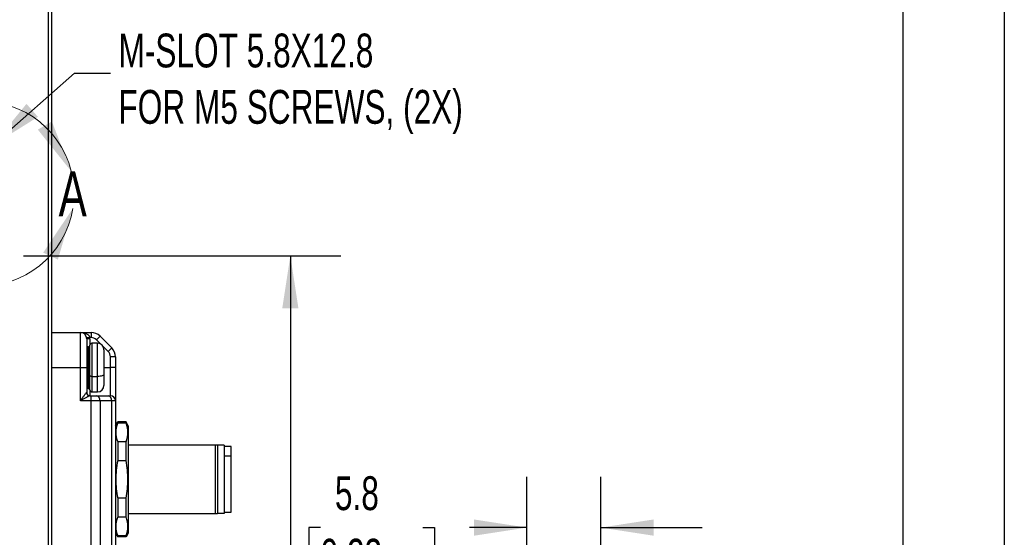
# Model space of a CAD drawing. Header units: millimetres. Extents: x 0 to 699, y 0 to 540.
# Tile 28 of 54: x 544 to 699, y 213 to 294. Entities that reach past the tile are written whole.
import ezdxf

# ---------------------------------------------------------------- set-up
doc = ezdxf.new("R2010")
doc.units = ezdxf.units.MM
doc.header["$LTSCALE"] = 2.5
doc.layers.add('DIMENSIONS', color=140, linetype='Continuous', lineweight=25)
doc.layers.add('TEXT', color=140, linetype='Continuous', lineweight=25)
doc.styles.add('SLDTEXTSTYLE0', font='TXT', dxfattribs={"width": 0.7})
doc.dimstyles.new('SLDDIMSTYLE1', dxfattribs={"dimtxt": 5.39502, "dimasz": 8.255, "dimexe": 0, "dimexo": 0.0625, "dimgap": 1.348755, "dimtad": 0, "dimtih": 1, "dimtoh": 1, "dimdec": 1, "dimrnd": 1e-09, "dimzin": 12, "dimdsep": 46, "dimtxsty": 'SLDTEXTSTYLE0', "dimsah": 1, "dimcen": 0.09, "dimadec": 0, "dimazin": 3, "dimtfac": 1, "dimtdec": 1, "dimtofl": 0, "dimtmove": 0, "dimatfit": 3, "dimfxl": 0, "dimfrac": 2, "dimtolj": 1, "dimtzin": 12, "dimarcsym": 0})
doc.dimstyles.new('SLDDIMSTYLE7', dxfattribs={"dimtxt": 0.18, "dimasz": 8.255, "dimexe": 0, "dimexo": 0.0625, "dimgap": 0, "dimtad": 0, "dimtih": 1, "dimtoh": 1, "dimdec": 0, "dimrnd": 1e-09, "dimzin": 0, "dimdsep": 46, "dimtxsty": 'Standard', "dimsah": 1, "dimcen": 0.09, "dimadec": 0, "dimazin": 0, "dimtfac": 8.255, "dimtdec": 0, "dimtofl": 0, "dimtmove": 0, "dimatfit": 3, "dimfxl": 0, "dimfrac": 2, "dimtolj": 1, "dimtzin": 0, "dimarcsym": 0})
doc.dimstyles.new('SLDDIMSTYLE8', dxfattribs={"dimtxt": 5.39502, "dimasz": 8.255, "dimexe": 0, "dimexo": 0.0625, "dimgap": 1.348755, "dimtad": 0, "dimtih": 1, "dimtoh": 1, "dimdec": 1, "dimlfac": 0.5, "dimrnd": 1e-09, "dimzin": 12, "dimdsep": 46, "dimtxsty": 'SLDTEXTSTYLE0', "dimsah": 1, "dimcen": 0.09, "dimadec": 0, "dimazin": 3, "dimtfac": 1, "dimtdec": 1, "dimtmove": 0, "dimatfit": 0, "dimfxl": 0, "dimfrac": 2, "dimtolj": 1, "dimtzin": 12, "dimarcsym": 0})

# ---------------------------------------------------------------- blocks, each defined once
blk = doc.blocks.new('_D_24')
at = {"layer": 'DIMENSIONS'}
for p, q in [((544.89, 256.84), (594.63, 256.84)), ((586.7, 256.84), (586.7, 184.62)), ((578.68, 174.84), (576.87, 174.84)), ((576.87, 174.84), (576.87, 166.27)), ((594.71, 174.84), (596.52, 174.84)), ((596.52, 174.84), (596.52, 166.27)), ((576.87, 166.27), (578.68, 166.27)), ((586.7, 89.34), (586.7, 165.06)), ((596.52, 166.27), (594.71, 166.27)), ((544.84, 89.34), (594.63, 89.34))]:
    blk.add_line(p, q, dxfattribs=at)
for points in [[(586.7, 256.84), (585.43, 248.59), (587.97, 248.59)], [(586.7, 89.34), (587.97, 97.6), (585.43, 97.6)]]:
    blk.add_solid(points, dxfattribs=at)
at = {"layer": 'DIMENSIONS', "char_height": 5.292, "attachment_point": 1, "style": 'SLDTEXTSTYLE0'}
for s, insert in [('167.5', (576.44, 182.87)), ('6.59', (578.68, 173.09))]:
    blk.add_mtext(s, dxfattribs=dict(at, insert=insert))
blk = doc.blocks.new('_D_26')
at = {"layer": 'DIMENSIONS'}
for p, q in [((623.73, 194.22), (623.73, 222.24)), ((635.33, 194.22), (635.33, 222.24)), ((591.43, 214.3), (589.62, 214.3)), ((589.62, 214.3), (589.62, 205.73)), ((607.47, 214.3), (609.28, 214.3)), ((609.28, 214.3), (609.28, 205.73)), ((623.73, 214.3), (614.78, 214.3)), ((635.33, 214.3), (651.2, 214.3)), ((589.62, 205.73), (591.43, 205.73)), ((609.28, 205.73), (607.47, 205.73))]:
    blk.add_line(p, q, dxfattribs=at)
for points in [[(623.73, 214.3), (615.47, 215.57), (615.47, 213.03)], [(635.33, 214.3), (643.58, 213.03), (643.58, 215.57)]]:
    blk.add_solid(points, dxfattribs=at)
at = {"layer": 'DIMENSIONS', "char_height": 5.292, "attachment_point": 1, "style": 'SLDTEXTSTYLE0'}
for s, insert in [('5.8', (593.68, 222.33)), ('0.23', (591.43, 212.55))]:
    blk.add_mtext(s, dxfattribs=dict(at, insert=insert))

msp = doc.modelspace()

# ---------------------------------------------------------------- linework, layer by layer
at = {"color": 7, "linetype": 'Continuous'}
msp.add_line((698.506175, 539.756685), (698.506175, 0.006685), dxfattribs=at)
for p, q in [((548.814991, 101.842399), (548.814991, 295.342399)), ((549.314991, 295.342399), (549.314991, 101.842399)), ((549.314991, 244.842399), (553.814991, 244.842399)), ((553.814991, 239.342399), (553.814991, 244.842399)), ((553.814991, 244.842399), (555.486564, 244.842399)), ((555.301598, 244.042399), (554.806062, 243.975732)), ((554.814991, 243.842399), (554.814991, 239.342399)), ((555.314991, 243.842399), (554.814991, 243.842399)), ((555.486564, 244.042399), (555.301598, 244.042399)), ((555.314991, 243.842399), (555.314991, 242.842399)), ((555.486564, 244.842399), (555.486564, 244.042399)), ((556.900777, 244.256612), (556.335092, 243.690927)), ((557.021222, 243.004796), (556.335092, 243.690927)), ((556.900777, 244.256612), (558.729204, 242.428185)), ((555.114991, 242.592399), (555.014991, 242.592399)), ((555.014991, 242.592399), (555.014991, 239.342399)), ((555.114991, 239.342399), (555.114991, 242.592399)), ((555.314991, 238.064328), (555.314991, 242.842399)), ((556.514991, 243.142399), (555.614991, 243.142399)), ((555.614991, 243.142399), (555.614991, 237.954779)), ((556.514991, 237.954779), (556.514991, 243.142399)), ((558.163519, 241.8625), (557.377388, 242.64863)), ((557.514991, 242.142399), (557.514991, 238.319942)), ((558.729204, 242.428185), (558.163519, 241.8625)), ((558.514991, 239.342399), (558.514991, 241.013972)), ((559.314991, 241.013972), (558.514991, 241.013972)), ((559.314991, 241.013972), (559.314991, 239.342399)), ((549.314991, 239.342399), (553.814991, 239.342399)), ((553.814991, 234.142399), (553.814991, 239.342399)), ((553.814991, 239.342399), (554.814991, 239.342399)), ((554.814991, 239.342399), (554.814991, 235.442399)), ((554.814991, 239.342399), (555.014991, 239.342399)), ((555.114991, 239.342399), (555.014991, 239.342399)), ((555.014991, 239.342399), (555.014991, 236.092399)), ((555.114991, 239.342399), (555.314991, 239.342399)), ((555.114991, 236.092399), (555.114991, 239.342399)), ((557.514991, 239.342399), (558.514991, 239.342399)), ((558.514991, 234.942399), (558.514991, 239.342399)), ((559.314991, 239.342399), (558.514991, 239.342399)), ((559.314991, 239.342399), (559.314991, 234.142399)), ((555.314991, 235.842399), (555.314991, 238.064328)), ((555.614991, 237.954779), (556.514991, 237.954779)), ((555.614991, 237.954779), (555.614991, 235.542399)), ((556.514991, 235.542399), (556.514991, 237.954779)), ((557.514991, 238.319942), (557.514991, 236.542399)), ((555.014991, 236.092399), (555.114991, 236.092399)), ((554.806062, 235.442399), (554.814991, 235.442399)), ((555.301598, 234.942399), (555.486564, 234.942399)), ((555.314991, 235.842399), (555.314991, 234.942399)), ((555.486564, 234.142399), (555.486564, 234.942399)), ((555.486564, 234.942399), (556.335092, 234.942399)), ((555.614991, 235.542399), (556.514991, 235.542399)), ((556.335092, 234.942399), (558.163519, 234.942399)), ((558.163519, 234.942399), (558.514991, 234.942399)), ((555.486564, 234.142399), (553.814991, 234.142399)), ((555.486564, 113.542399), (555.486564, 234.142399)), ((556.900777, 234.142399), (555.486564, 234.142399)), ((556.900777, 234.142399), (556.900777, 113.542399)), ((558.729204, 234.142399), (556.900777, 234.142399)), ((558.729204, 113.542399), (558.729204, 234.142399)), ((559.314991, 234.142399), (558.729204, 234.142399)), ((559.314991, 234.142399), (559.314991, 113.542399)), ((559.314991, 230.242399), (559.661401, 230.842399)), ((560.968581, 230.842399), (559.661401, 230.842399)), ((559.661401, 230.842399), (559.661401, 230.682635)), ((559.661401, 230.682635), (560.968581, 230.682635)), ((560.968581, 230.682635), (560.968581, 230.842399)), ((561.314991, 230.242399), (560.968581, 230.842399)), ((561.314991, 230.242399), (561.314991, 213.442399)), ((559.661401, 227.724595), (559.661401, 224.800439)), ((560.968581, 227.724595), (559.661401, 227.724595)), ((560.968581, 224.800439), (560.968581, 227.724595)), ((574.939713, 227.192399), (561.314991, 227.192399)), ((574.939713, 227.192399), (574.939713, 216.492399)), ((575.314991, 227.192399), (575.314991, 216.492399)), ((576.314991, 227.192399), (575.314991, 227.192399)), ((576.314991, 227.192399), (576.314991, 216.492399)), ((577.414991, 226.992399), (576.314991, 226.992399)), ((577.414991, 225.483999), (577.414991, 226.992399)), ((577.414991, 225.483999), (576.314991, 225.483999)), ((577.414991, 216.692399), (577.414991, 225.483999)), ((559.661401, 224.800439), (560.968581, 224.800439)), ((559.661401, 218.884359), (559.661401, 215.960203)), ((560.968581, 218.884359), (559.661401, 218.884359)), ((560.968581, 215.960203), (560.968581, 218.884359)), ((559.661401, 215.960203), (560.968581, 215.960203)), ((561.314991, 216.492399), (574.939713, 216.492399)), ((576.314991, 216.492399), (575.314991, 216.492399)), ((576.314991, 216.692399), (577.414991, 216.692399)), ((559.314991, 213.442399), (559.661401, 212.842399)), ((559.661401, 213.002163), (559.661401, 212.842399)), ((560.968581, 213.002163), (559.661401, 213.002163)), ((560.968581, 212.842399), (559.661401, 212.842399)), ((561.314991, 213.442399), (560.968581, 212.842399)), ((560.968581, 212.842399), (560.968581, 213.002163))]:
    msp.add_line(p, q)
at = {"flags": 128}
for points in [[(555.614991, 237.954779), (555.556464, 237.956884), (555.500186, 237.963118), (555.44832, 237.973242), (555.402859, 237.986865), (555.36555, 238.003466), (555.337827, 238.022406), (555.320755, 238.042956), (555.314991, 238.064328)], [(557.514991, 238.319942), (557.495776, 238.248703), (557.43887, 238.1802), (557.34646, 238.117069), (557.222098, 238.061733), (557.070561, 238.01632), (556.897674, 237.982576), (556.710081, 237.961796), (556.514991, 237.954779)]]:
    msp.add_lwpolyline(points, dxfattribs=at)
at = {"color": 7, "linetype": 'Continuous', "lineweight": 18}
msp.add_arc((538.365569, 266.549053), 14.456569, 14.09584862, 350.89765667, dxfattribs=at)
for centre, radius, start, end in [((553.814991, 243.842399), 1, 0, 90), ((553.814991, 243.842399), 1.5, 0, 7.66225566), ((555.486564, 242.842399), 2, 45, 90), ((555.486564, 242.842399), 1.2, 45, 90), ((555.014991, 242.792399), 0.2, 180, 270), ((555.114991, 242.392399), 0.2, 0, 90), ((555.614991, 242.842399), 0.3, 90, 180), ((556.514991, 242.142399), 1, 0, 90), ((557.314991, 241.013972), 2, 0, 45), ((557.314991, 241.013972), 1.2, 0, 45), ((555.014991, 235.892399), 0.2, 90, 180), ((555.114991, 236.292399), 0.2, 270, 0), ((556.514991, 236.542399), 1, 270, 0), ((555.30384, 235.440177), 0.497783, 179.74421702, 269.7419126), ((555.314991, 235.442399), 0.5, 180, 270), ((555.614991, 235.842399), 0.3, 180, 270), ((556.19367, 234.242399), 0.714143, 351.95053302, 78.57824634), ((558.022098, 234.242399), 0.714143, 351.95053302, 78.57824634), ((558.514991, 234.142399), 0.8, 0, 90)]:
    msp.add_arc(centre, radius, start, end)
for points, knots in [([(553.814991, 244.842399), (553.860345, 244.841676), (553.94483, 244.840329), (554.061973, 244.830527), (554.16027, 244.81818), (554.296221, 244.79564), (554.463402, 244.755713), (554.676292, 244.680164), (554.87048, 244.582125), (555.029875, 244.466904), (555.140971, 244.355569), (555.215518, 244.254766), (555.271448, 244.150907), (555.291799, 244.077663), (555.301598, 244.042399)], [0, 0, 0, 0, 0.0787968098, 0.1467825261, 0.2039573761, 0.2503223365, 0.384943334, 0.4996163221, 0.6349764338, 0.7494976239, 0.8209507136, 0.8857726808, 0.9450032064, 1, 1, 1, 1]), ([(553.814991, 234.142399), (553.845577, 234.185044), (553.902552, 234.264481), (553.981574, 234.374504), (554.047609, 234.466715), (554.138848, 234.593958), (554.251584, 234.749608), (554.394206, 234.945565), (554.524557, 235.120693), (554.630055, 235.258149), (554.702855, 235.347289), (554.751112, 235.401399), (554.786942, 235.435828), (554.799804, 235.440248), (554.806062, 235.442399)], [0, 0, 0, 0, 0.0788029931, 0.1467904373, 0.2039628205, 0.2503216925, 0.3848608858, 0.4994434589, 0.6346284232, 0.7492424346, 0.8196693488, 0.8840001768, 0.9435573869, 1, 1, 1, 1]), ([(555.301598, 234.942399), (555.296568, 234.941957), (555.28632, 234.941058), (555.262721, 234.933989), (555.232949, 234.922767), (555.196378, 234.90696), (555.153202, 234.886743), (555.103377, 234.862146), (555.0152, 234.81706), (554.870456, 234.739902), (554.676315, 234.632288), (554.463397, 234.512753), (554.263914, 234.399093), (554.043517, 234.273644), (553.899465, 234.190913), (553.814991, 234.142399)], [0, 0, 0, 0, 0.0310323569, 0.0632274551, 0.0968791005, 0.1322448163, 0.1695466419, 0.2089739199, 0.2506870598, 0.3651644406, 0.5005294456, 0.6151590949, 0.7497845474, 0.8532694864, 1, 1, 1, 1]), ([(559.661401, 230.682635), (559.463291, 230.160628), (559.372726, 229.682535), (559.372726, 228.724694), (559.463291, 228.246602), (559.661401, 227.724595)], [0, 0, 0, 0, 0.5, 0.5, 1, 1, 1, 1]), ([(560.968581, 227.724595), (561.166691, 228.246602), (561.257256, 228.724694), (561.257256, 229.682535), (561.166691, 230.160628), (560.968581, 230.682635)], [0, 0, 0, 0, 0.5, 0.5, 1, 1, 1, 1]), ([(575.314991, 227.192399), (575.314991, 227.192399), (575.284179, 227.192399), (575.16093, 227.192399), (575.068549, 227.192399), (574.939713, 227.192399)], [0, 0, 0, 0, 0.5, 0.5, 1, 1, 1, 1]), ([(559.661401, 224.800439), (559.463291, 223.756425), (559.372726, 222.80024), (559.372726, 220.884557), (559.463291, 219.928373), (559.661401, 218.884359)], [0, 0, 0, 0, 0.5, 0.5, 1, 1, 1, 1]), ([(560.968581, 218.884359), (561.166691, 219.928373), (561.257256, 220.884557), (561.257256, 222.80024), (561.166691, 223.756425), (560.968581, 224.800439)], [0, 0, 0, 0, 0.5, 0.5, 1, 1, 1, 1]), ([(559.661401, 215.960203), (559.463291, 215.438196), (559.372726, 214.960104), (559.372726, 214.002262), (559.463291, 213.52417), (559.661401, 213.002163)], [0, 0, 0, 0, 0.5, 0.5, 1, 1, 1, 1]), ([(560.968581, 213.002163), (561.166691, 213.52417), (561.257256, 214.002262), (561.257256, 214.960104), (561.166691, 215.438196), (560.968581, 215.960203)], [0, 0, 0, 0, 0.5, 0.5, 1, 1, 1, 1]), ([(574.939713, 216.492399), (575.068549, 216.492399), (575.16093, 216.492399), (575.284179, 216.492399), (575.314991, 216.492399), (575.314991, 216.492399)], [0, 0, 0, 0, 0.5, 0.5, 1, 1, 1, 1])]:
    msp.add_open_spline(points, degree=3, knots=knots)
for points in [[(552.386846, 270.069874), (549.355063, 277.852304), (547.156033, 276.581136)], [(552.640091, 264.262046), (547.99589, 257.320193), (550.29722, 256.245259)]]:
    msp.add_solid(points, dxfattribs=at)
at = {"layer": 'TEXT'}
msp.add_line((682.625, 523.875), (682.625, 15.875), dxfattribs=at)

# ---------------------------------------------------------------- texts
at = {"color": 7, "linetype": 'Continuous', "lineweight": 18, "insert": (550.410796, 270.069874), "char_height": 7.055556, "attachment_point": 1, "style": 'SLDTEXTSTYLE0'}
msp.add_mtext('A', dxfattribs=at)
at = {"layer": 'DIMENSIONS', "insert": (559.775903, 291.611176), "char_height": 5.29166667, "attachment_point": 1, "style": 'SLDTEXTSTYLE0'}
msp.add_mtext('M-SLOT 5.8X12.8^JFOR M5 SCREWS, (2X)', dxfattribs=at)

# ---------------------------------------------------------------- dimensions: what is measured, and where the dimension line sits
at = {"layer": 'DIMENSIONS'}
dim = msp.add_linear_dim(base=(586.695414, 89.342399), p1=(541.714991, 256.842399), p2=(541.669204, 89.342399), angle=90, dimstyle='SLDDIMSTYLE1', dxfattribs=at)
dim.commit()
dim.dimension.update_dxf_attribs({"geometry": '_D_24', "text_midpoint": (586.695414, 174.841549), "dimtype": 160})
dim = msp.add_linear_dim(base=(623.72746, 214.304966), p1=(635.32746, 191.047789), p2=(623.72746, 191.047789), dimstyle='SLDDIMSTYLE8', dxfattribs=at)
dim.commit()
dim.dimension.update_dxf_attribs({"geometry": '_D_26', "text_midpoint": (599.450029, 214.304966), "dimtype": 160})

# ---------------------------------------------------------------- leaders
msp.add_leader([(540.080986, 274.142672), (552.915044, 285.435745), (558.510132, 285.435745)], dimstyle='SLDDIMSTYLE7', dxfattribs=at)

doc.saveas('drawing.dxf')
